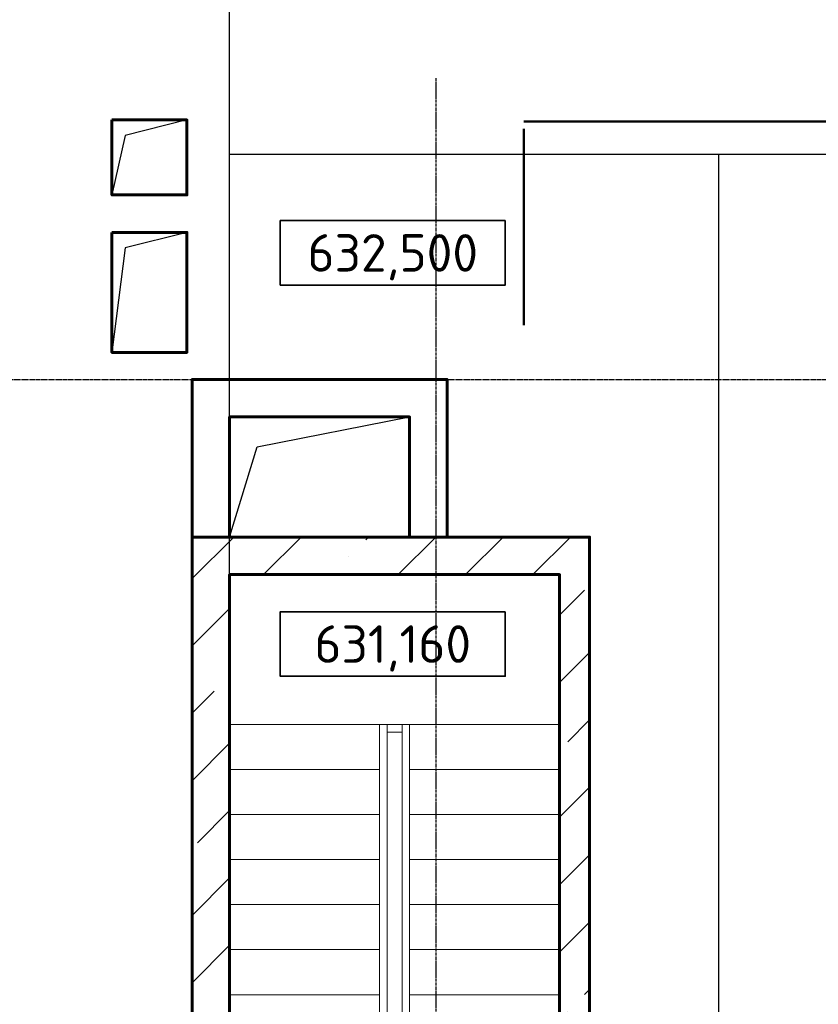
# Model space of a CAD drawing. Header units: millimetres. Extents: x 42975 to 708721, y 118172 to 172014.
# Tile 15 of 256: x 310925 to 316249, y 143473 to 150035. Entities that reach past the tile are written whole.
import ezdxf
from ezdxf.enums import TextEntityAlignment as Align

# ---------------------------------------------------------------- set-up
doc = ezdxf.new("R2010")
doc.units = ezdxf.units.MM
doc.set_wipeout_variables(frame=1)
for name, pattern in [('CENTER2', [28.575, 19.05, -3.175, 3.175, -3.175]), ('ГТО-1 Пунктир', [7, 5, -2]), ('осевая', [50.8, 31.75, -6.35, 6.35, -6.35])]:
    doc.linetypes.add(name, pattern=pattern)
for name, color, linetype, lineweight in [('ГТО-2_Бетон_025', 7, 'Continuous', 25), ('ГТО-2_Бетон_060', 3, 'Continuous', 60), ('ГТО-2_Оси_025', 6, 'осевая', 25), ('ГТО-2_Пунктир_025', 151, 'ГТО-1 Пунктир', 25), ('ОЗиМ Металл', 1, 'Continuous', 50), ('СТП_Текст', 2, 'Continuous', 35)]:
    doc.layers.add(name, color=color, linetype=linetype, lineweight=lineweight)
doc.layers.add('ГТО-2_Штриховка_018', color=7, linetype='Continuous', lineweight=18, true_color=0x6b6b6b)
doc.layers.add('ОЗиМ Оси', color=4, linetype='CENTER2')
doc.styles.add('MOSOBL (isocpeur)', font='isocpeur.ttf')

# ---------------------------------------------------------------- blocks, each defined once
blk = doc.blocks.new('A$C1E4D4718')
at = {"layer": 'ГТО-2_Штриховка_018'}
for p, q in [((-2995.4, -4.6), (-4145.4, -4.6)), ((-3145.4, -2754.6), (-3145.4, -4.6)), ((-3095.4, -2704.6), (-3095.4, -4.6)), ((-2995.4, -54.6), (-3095.4, -54.6)), ((-1945.4, -4.6), (-3045.4, -4.6)), ((-2995.4, -3054.6), (-2995.4, -4.6)), ((-2945.4, -3004.6), (-2945.4, -4.6)), ((-3145.4, -304.6), (-4145.4, -304.6)), ((-1945.4, -304.6), (-2945.4, -304.6)), ((-3145.4, -604.6), (-4145.4, -604.6)), ((-1945.4, -604.6), (-2945.4, -604.6)), ((-3145.4, -904.6), (-4145.4, -904.6)), ((-1945.4, -904.6), (-2945.4, -904.6)), ((-3145.4, -1204.6), (-4145.4, -1204.6)), ((-1945.4, -1204.6), (-2945.4, -1204.6)), ((-3145.4, -1504.6), (-4145.4, -1504.6)), ((-1945.4, -1504.6), (-2945.4, -1504.6)), ((-3145.4, -1804.6), (-4145.4, -1804.6)), ((-1945.4, -1804.6), (-2945.4, -1804.6)), ((-3145.4, -2104.6), (-4145.4, -2104.6)), ((-1945.4, -2104.6), (-2945.4, -2104.6)), ((-3145.4, -2404.6), (-4145.4, -2404.6)), ((-1945.4, -2404.6), (-2945.4, -2404.6)), ((-2995.4, -2704.6), (-4145.4, -2704.6)), ((-2995.4, -2754.6), (-3145.4, -2754.6)), ((-1945.4, -2704.6), (-2995.4, -2704.6)), ((-1945.4, -3004.6), (-2995.4, -3004.6)), ((-1945.4, -3054.6), (-2995.4, -3054.6))]:
    blk.add_line(p, q, dxfattribs=at)
at = {"layer": 'ГТО-2_Штриховка_018', "ltscale": 100}
for points in [[(-3615.3, -2704.6, 0, 140, 0), (-3615.3, -2247, 0, 0, 0), (-3615.3, -4.6, 0, 0, 0)], [(-2440, -4.6, 0, 140, 0), (-2440, -462.3, 0, 0, 0), (-2440, -3004.6, 0, 0, 0)]]:
    blk.add_lwpolyline(points, format="xyseb", dxfattribs=at)
blk = doc.blocks.new('*U8')
blk.add_wipeout([(-7.5, -2.1), (7.5, -2.1), (7.5, 2.2), (-7.5, 2.2)])
at = {"color": 7}
blk.add_lwpolyline([(7.5, 2.2), (-7.5, 2.2), (-7.5, -2.1), (7.5, -2.1)], close=True, dxfattribs=at)
at = {"color": 2, "style": 'MOSOBL (isocpeur)', "flags": 8}
blk.add_attdef('ОТМЕТКА', text='', height=2.5, dxfattribs=at).set_placement((0, 0.05), align=Align.MIDDLE_CENTER)

msp = doc.modelspace()

# ---------------------------------------------------------------- hatches: boundary and pattern name
at = {"layer": 'ГТО-2_Штриховка_018'}
h = msp.add_hatch(dxfattribs=at)
h.set_pattern_fill('ANSI35', color=256, scale=100)
h.set_pattern_definition([(45, (-112769.7, -718117.5), (-449.0128, 449.0128), []), (45, (-112320.67, -718117.5), (-449.0128, 449.0128), [793.75, -158.75, 0, -158.75])])
h.paths.add_polyline_path([(312074.6, 141937.2), (311594.6, 141937.2), (311594.6, 142387.2), (311024.6, 142387.2), (311024.6, 141687.2), (312324.6, 141687.2), (312324.6, 146337.2), (314524.6, 146337.2), (314524.6, 140437.2), (311274.6, 140437.2), (311274.6, 140687.2), (311024.6, 140687.2), (311024.6, 140187.2), (314724.6, 140187.2), (314724.6, 146587.2), (312074.6, 146587.2)])

# ---------------------------------------------------------------- linework, layer by layer
at = {"layer": 'ГТО-2_Бетон_025'}
for points in [[(312039.6, 149367.2), (311627.2, 149263.4), (311539.6, 148867.2)], [(312039.6, 148617.2), (311627.2, 148513.4), (311539.6, 147817.2)]]:
    msp.add_lwpolyline(points, dxfattribs=at)
at = {"layer": 'ГТО-2_Бетон_025', "elevation": 0}
msp.add_lwpolyline([(312324.6, 146587.2), (312507.5, 147188.5), (313524.6, 147387.2)], dxfattribs=at)
at = {"layer": 'ГТО-2_Бетон_060'}
for points in [[(311539.6, 149367.2), (311539.6, 148867.2), (312039.6, 148867.2), (312039.6, 149367.2), (311539.6, 149367.2)], [(311539.6, 148617.2), (312039.6, 148617.2), (312039.6, 147817.2), (311539.6, 147817.2), (311539.6, 148617.2)], [(312074.6, 146587.2), (312074.6, 147637.2), (313774.6, 147637.2), (313774.6, 146587.2)], [(312324.6, 146587.2), (312324.6, 147387.2), (313524.6, 147387.2), (313524.6, 146587.2)]]:
    msp.add_lwpolyline(points, dxfattribs=at)
msp.add_lwpolyline([(311594.6, 142387.2), (311024.6, 142387.2), (311024.6, 141687.2), (312324.6, 141687.2), (312324.6, 146337.2), (314524.6, 146337.2), (314524.6, 140437.2), (311274.6, 140437.2), (311274.6, 140687.2), (311024.6, 140687.2), (311024.6, 140187.2), (314724.6, 140187.2), (314724.6, 146587.2), (312074.6, 146587.2), (312074.6, 141937.2), (311594.6, 141937.2)], close=True, dxfattribs=at)
at = {"layer": 'ГТО-2_Оси_025', "ltscale": 0.5}
msp.add_line((308398.4, 147637), (372499, 147637), dxfattribs=at)
at = {"layer": 'ГТО-2_Пунктир_025'}
for p, q in [((365824.6, 149137.2), (312324.6, 149137.2)), ((315584.6, 149137.2), (315584.6, 137837.2))]:
    msp.add_line(p, q, dxfattribs=at)
msp.add_lwpolyline([(312324.6, 150437.2), (365824.6, 150437.2), (365824.6, 136537.2), (312324.6, 136537.2)], close=True, dxfattribs=at)
at = {"layer": 'ОЗиМ Металл'}
for p, q in [((318271.2, 149357.2), (314286.6, 149357.2)), ((314286.6, 149306.9), (314286.6, 147998.5))]:
    msp.add_line(p, q, dxfattribs=at)

# ---------------------------------------------------------------- block references
at = {"layer": 'ГТО-2_Штриховка_018', "color": 1}
msp.add_blockref('A$C1E4D4718', (316470, 145341.8), dxfattribs=at)

# ---------------------------------------------------------------- next in the draw order: block references
at = {"layer": 'СТП_Текст'}
ref = msp.add_blockref('*U8', (313411.8, 148475.6), dxfattribs=dict(at, xscale=100, yscale=100, zscale=100))
ref.add_attrib('ОТМЕТКА', '632,500', dxfattribs={"layer": '0', "color": 2, "height": 250, "style": 'MOSOBL (isocpeur)'}).set_placement((313411.8, 148480.6), align=Align.MIDDLE_CENTER)
ref = msp.add_blockref('*U8', (313411.8, 145868.7), dxfattribs=dict(at, xscale=100, yscale=100, zscale=100))
ref.add_attrib('ОТМЕТКА', '631,160', dxfattribs={"layer": '0', "color": 2, "height": 250, "style": 'MOSOBL (isocpeur)'}).set_placement((313411.8, 145873.7), align=Align.MIDDLE_CENTER)

# ---------------------------------------------------------------- next in the draw order: linework, layer by layer
at = {"layer": 'ОЗиМ Оси'}
msp.add_lwpolyline([(313699.5, 149646.1), (313699.5, 129835.1)], dxfattribs=at)

doc.saveas('drawing.dxf')
